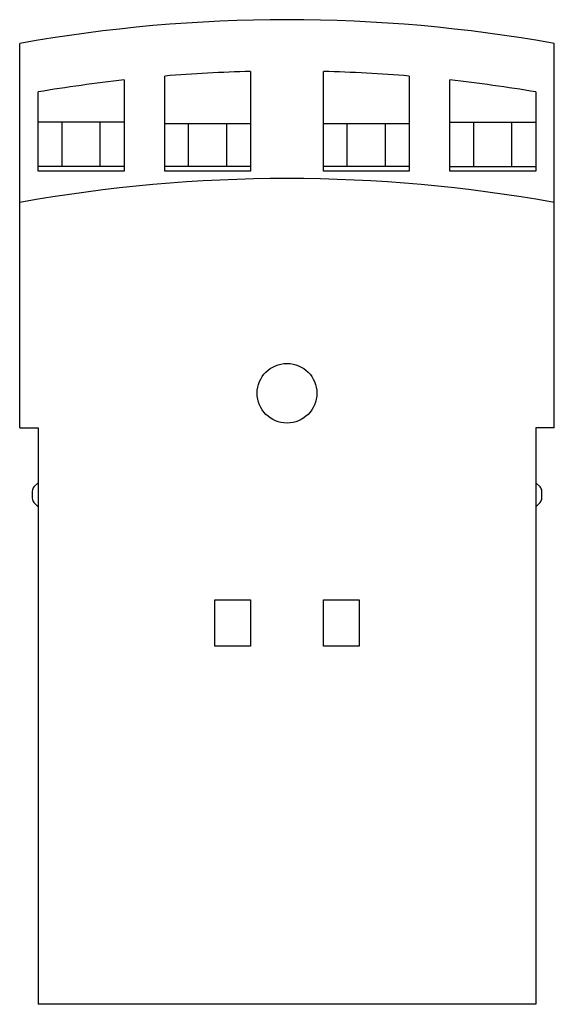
# Model space of a CAD drawing. Header units: millimetres. Extents: x 13.1 to 57.9, y 7.8 to 90.3.
import ezdxf

# ---------------------------------------------------------------- set-up
doc = ezdxf.new("R2010")
doc.units = ezdxf.units.MM
doc.header["$LTSCALE"] = 6.367601
doc.layers.get('0').update_dxf_attribs({"linetype": 'CONTINUOUS'})

msp = doc.modelspace()

# ---------------------------------------------------------------- linework, layer by layer
at = {"color": 7, "linetype": 'Continuous'}
for p, q in [((13.092, 56.132), (13.092, 88.332)), ((57.892, 56.132), (57.892, 88.332)), ((32.442, 85.994), (32.442, 77.632)), ((38.542, 77.632), (38.542, 85.994)), ((21.842, 85.282), (21.842, 77.632)), ((25.242, 77.632), (25.242, 85.609)), ((45.742, 85.609), (45.742, 77.632)), ((49.142, 77.632), (49.142, 85.282)), ((14.642, 77.632), (14.642, 84.275)), ((56.342, 84.275), (56.342, 77.632)), ((21.842, 81.732), (14.642, 81.732)), ((16.642, 78.032), (16.642, 81.732)), ((19.842, 78.032), (19.842, 81.732)), ((49.142, 81.732), (56.342, 81.732)), ((51.142, 78.032), (51.142, 81.732)), ((54.342, 78.032), (54.342, 81.732)), ((25.242, 81.62), (32.442, 81.62)), ((27.242, 78.032), (27.242, 81.62)), ((30.442, 78.032), (30.442, 81.62)), ((38.542, 81.62), (45.742, 81.62)), ((40.542, 78.032), (40.542, 81.62)), ((43.742, 78.032), (43.742, 81.62)), ((21.842, 78.032), (14.642, 78.032)), ((21.842, 77.632), (14.642, 77.632)), ((32.442, 78.032), (25.242, 78.032)), ((32.442, 77.632), (25.242, 77.632)), ((45.742, 78.032), (38.542, 78.032)), ((45.742, 77.632), (38.542, 77.632)), ((49.142, 78.032), (56.342, 78.032)), ((56.342, 77.632), (49.142, 77.632)), ((13.092, 56.132), (14.642, 56.132)), ((14.642, 56.132), (14.642, 7.832)), ((57.892, 56.132), (56.342, 56.132)), ((56.342, 56.132), (56.342, 7.832)), ((14.288, 51.185), (14.642, 51.539)), ((56.342, 51.539), (56.695, 51.185)), ((14.142, 50.832), (14.142, 50.232)), ((56.842, 50.232), (56.842, 50.832)), ((14.642, 49.524), (14.288, 49.878)), ((56.695, 49.878), (56.342, 49.524)), ((29.442, 37.852), (29.442, 41.711)), ((29.442, 41.711), (32.442, 41.711)), ((32.442, 41.711), (32.442, 37.852)), ((38.542, 41.711), (41.542, 41.711)), ((38.542, 37.852), (38.542, 41.711)), ((41.542, 41.711), (41.542, 37.852)), ((32.442, 37.852), (29.442, 37.852)), ((41.542, 37.852), (38.542, 37.852)), ((56.342, 7.832), (14.642, 7.832))]:
    msp.add_line(p, q, dxfattribs=at)
msp.add_circle((35.492, 59.032), 2.5, dxfattribs=at)
for centre, radius, start, end in [((35.492, -36.108), 126.44, 79.79567, 100.20433), ((35.492, -38.608), 124.64, 91.40219, 94.71715), ((35.492, -38.608), 124.64, 85.28285, 88.59781), ((35.492, -38.608), 124.64, 96.28738, 99.62981), ((35.492, -38.608), 124.64, 80.37019, 83.71262), ((35.492, -48.808), 125.828, 79.74552, 100.25448), ((14.642, 50.832), 0.5, 135, 180), ((56.342, 50.832), 0.5, 0, 45), ((14.642, 50.232), 0.5, 180, 225), ((56.342, 50.232), 0.5, 315, 360)]:
    msp.add_arc(centre, radius, start, end, dxfattribs=at)

doc.saveas('drawing.dxf')
